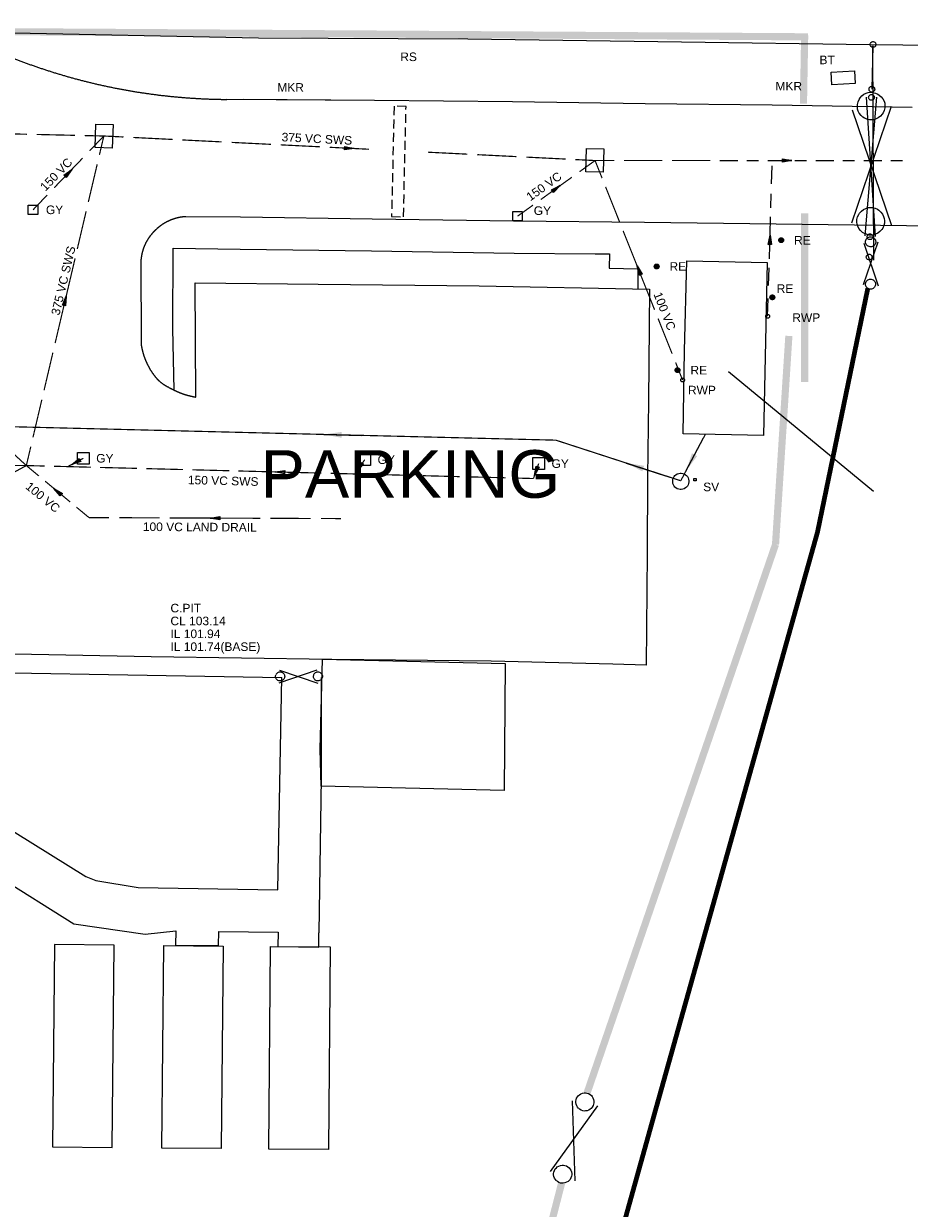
# Model space of a CAD drawing. Extents: x 14683 to 402730, y 286898 to 590920.
# Tile 31 of 39: x 322406 to 359569, y 359547 to 409268. Entities that reach past the tile are written whole.
import ezdxf

# ---------------------------------------------------------------- set-up
doc = ezdxf.new("R2010")
doc.units = 0
doc.header["$LTSCALE"] = 1500
doc.header["$MEASUREMENT"] = 0
for name, pattern in [('01-SITE PLAN$0$ECL-001', [100, 50, 0, 50]), ('01-SITE PLAN$0$HIDDEN', [0.375, 0.25, -0.125]), ('DASHED', [0.75, 0.5, -0.25]), ('ECL-001', [100, 50, 0, 50]), ('PHANTOM', [2.5, 1.25, -0.25, 0.25, -0.25, 0.25, -0.25])]:
    doc.linetypes.add(name, pattern=pattern)
doc.layers.get('0').update_dxf_attribs({"linetype": 'CONTINUOUS'})
for name, color, linetype in [('01-SITE PLAN$0$_NIBSC_A fence 2', 7, 'CONTINUOUS'), ('01-SITE PLAN$0$_NIBSC_A fence 3', 7, 'CONTINUOUS'), ('01-SITE PLAN$0$_NIBSC_A fence elect', 7, 'CONTINUOUS'), ('01-SITE PLAN$0$_NIBSC_A gate', 7, 'CONTINUOUS'), ('01-SITE PLAN$0$_NIBSC_A site plan', 7, 'CONTINUOUS'), ('01-SITE PLAN$0$_NIBSC_S site plan', 7, 'CONTINUOUS'), ('01-SITE PLAN$0$_NIBSC_S text', 7, 'CONTINUOUS'), ('_NIBSC_PH fws', 80, 'PHANTOM'), ('_NIBSC_PH rodding eye', 7, 'CONTINUOUS'), ('_NIBSC_PH rwp svp', 210, 'CONTINUOUS'), ('_NIBSC_PH sv', 80, 'CONTINUOUS'), ('_NIBSC_PH sws', 160, 'DASHED'), ('_NIBSC_PH sws gulley', 210, 'CONTINUOUS'), ('_NIBSC_PH sws manholes', 160, 'CONTINUOUS'), ('_NIBSC_PH sws text', 160, 'CONTINUOUS'), ('_NIBSC_PH text', 7, 'CONTINUOUS'), ('BT', 7, 'CONTINUOUS'), ('GATES', 7, 'CONTINUOUS'), ('Xref', 7, 'CONTINUOUS')]:
    doc.layers.add(name, color=color, linetype=linetype)
doc.styles.add('01-SITE PLAN$0$Standard', font='arial.ttf')
doc.styles.get("Standard").update_dxf_attribs({"font": 'arial.ttf'})
doc.dimstyles.new('NIBSC 1-200', dxfattribs={"dimscale": 300, "dimtxt": 2.5, "dimasz": 2.5, "dimexe": 1.25, "dimexo": 0.625, "dimtad": 1, "dimdec": 0, "dimdsep": 46, "dimtxsty": 'Standard', "dimcen": 2.5, "dimclrd": 256, "dimclre": 256, "dimadec": 0, "dimazin": 0, "dimtfac": 1, "dimtdec": 0, "dimtmove": 0, "dimatfit": 2, "dimfxl": 1, "dimlwd": -1, "dimlwe": -1, "dimarcsym": 0})

# ---------------------------------------------------------------- blocks, each defined once
blk = doc.blocks.new('ECBL2')
at = {"color": 0, "linetype": 'ByBlock'}
blk.add_lwpolyline([(-0.5, -0.03125), (-0.5, 0.03125), (-0.48438, 0.125), (-0.45313, 0.21875), (-0.40625, 0.29688), (-0.35938, 0.35938), (-0.29688, 0.40625), (-0.21875, 0.45313), (-0.125, 0.48438), (-0.03125, 0.5), (0.03125, 0.5), (0.125, 0.48438), (0.21875, 0.45313), (0.29688, 0.40625), (0.35938, 0.35938), (0.40625, 0.29688), (0.45313, 0.21875), (0.48438, 0.125), (0.5, 0.03125), (0.5, -0.03125), (0.48438, -0.125), (0.45313, -0.21875), (0.40625, -0.29688), (0.35938, -0.35938), (0.29688, -0.40625), (0.21875, -0.45313), (0.125, -0.48438), (0.03125, -0.5), (-0.03125, -0.5), (-0.125, -0.48438), (-0.21875, -0.45313), (-0.29688, -0.40625), (-0.35938, -0.35938), (-0.40625, -0.29688), (-0.45313, -0.21875), (-0.48438, -0.125), (-0.5, -0.04688)], dxfattribs=at)
blk = doc.blocks.new('ECBL29')
at = {"color": 0, "linetype": 'ByBlock'}
blk.add_lwpolyline([(-0.5, -0.5), (-0.5, 0.5), (0.5, 0.5), (0.5, -0.5), (-0.5, -0.5)], dxfattribs=at)
blk = doc.blocks.new('ECBL18')
at = {"color": 0, "linetype": 'ByBlock'}
for points in [[(-0.5, -0.03125), (-0.5, 0.03125), (-0.48438, 0.125), (-0.45313, 0.21875), (-0.40625, 0.29688), (-0.35938, 0.35938), (-0.29688, 0.40625), (-0.21875, 0.45313), (-0.125, 0.48438), (-0.03125, 0.5), (0.03125, 0.5), (0.125, 0.48438), (0.21875, 0.45313), (0.29688, 0.40625), (0.35938, 0.35938), (0.40625, 0.29688), (0.45313, 0.21875), (0.48438, 0.125), (0.5, 0.03125), (0.5, -0.03125), (0.48438, -0.125), (0.45313, -0.21875), (0.40625, -0.29688), (0.35938, -0.35938), (0.29688, -0.40625), (0.21875, -0.45313), (0.125, -0.48438), (0.03125, -0.5), (-0.03125, -0.5), (-0.125, -0.48438), (-0.21875, -0.45313), (-0.29688, -0.40625), (-0.35938, -0.35938), (-0.40625, -0.29688), (-0.45313, -0.21875), (-0.48438, -0.125), (-0.5, -0.04688)], [(-0.4375, 0.07813), (0.42188, 0.07813)], [(-0.40625, 0.1875), (0.40625, 0.1875)], [(-0.32813, 0.29688), (0.32813, 0.29688)], [(-0.23438, 0.39063), (0.23438, 0.39063)], [(-0.45313, -0.01563), (0.4375, -0.01563)], [(-0.4375, -0.10938), (0.42188, -0.10938)], [(-0.40625, -0.21875), (0.40625, -0.21875)], [(-0.32813, -0.3125), (0.32813, -0.3125)], [(-0.23438, -0.42188), (0.17188, -0.42188)]]:
    blk.add_lwpolyline(points, dxfattribs=at)
blk = doc.blocks.new('ECBL96')
at = {"color": 0, "linetype": 'ByBlock'}
for points in [[(-0.17188, -0.5), (0, 0.5), (0.17188, -0.5), (-0.17188, -0.5)], [(0, 0.5), (-0.09375, -0.5), (0, -0.5), (0, 0.5), (0.07813, -0.5)]]:
    blk.add_lwpolyline(points, dxfattribs=at)
blk = doc.blocks.new('01-SITE PLAN$0$ECBL2')
at = {"color": 0, "linetype": 'ByBlock'}
blk.add_lwpolyline([(-0.5, -0.03125), (-0.5, 0.03125), (-0.48438, 0.125), (-0.45313, 0.21875), (-0.40625, 0.29688), (-0.35938, 0.35938), (-0.29688, 0.40625), (-0.21875, 0.45313), (-0.125, 0.48438), (-0.03125, 0.5), (0.03125, 0.5), (0.125, 0.48438), (0.21875, 0.45313), (0.29688, 0.40625), (0.35938, 0.35938), (0.40625, 0.29688), (0.45313, 0.21875), (0.48438, 0.125), (0.5, 0.03125), (0.5, -0.03125), (0.48438, -0.125), (0.45313, -0.21875), (0.40625, -0.29688), (0.35938, -0.35938), (0.29688, -0.40625), (0.21875, -0.45313), (0.125, -0.48438), (0.03125, -0.5), (-0.03125, -0.5), (-0.125, -0.48438), (-0.21875, -0.45313), (-0.29688, -0.40625), (-0.35938, -0.35938), (-0.40625, -0.29688), (-0.45313, -0.21875), (-0.48438, -0.125), (-0.5, -0.04688)], dxfattribs=at)
blk = doc.blocks.new('01-SITE PLAN')
at = {"layer": '01-SITE PLAN$0$_NIBSC_A fence 2'}
blk.add_lwpolyline([(867308, 133468), (853753, 133673), (854160, 124709), (855792, 124770), (856113, 116585), (891681, 115965)], dxfattribs=at)
at = {"layer": '01-SITE PLAN$0$_NIBSC_A fence 3', "const_width": 200}
for points in [[(907342, 97721), (914166, 122074), (916276, 132303)], [(845940, 53741), (849182, 54989), (884428, 59800), (895686, 55899), (907342, 97721)]]:
    blk.add_lwpolyline(points, dxfattribs=at)
at = {"layer": '01-SITE PLAN$0$_NIBSC_A fence elect', "const_width": 300}
for points in [[(877111, 143095), (913767, 142861)], [(913627, 142923), (913576, 140058)], [(913625, 135447), (913625, 128373)], [(912404, 121553), (912964, 130307)], [(904494, 98526), (912404, 121553)], [(895370, 63436), (903427, 94743)]]:
    blk.add_lwpolyline(points, dxfattribs=at)
at = {"layer": '01-SITE PLAN$0$_NIBSC_A gate'}
for points in [[(915608, 135059), (917276, 139952)], [(915626, 139797), (917265, 134939)], [(916101, 132459), (916711, 134258)], [(916105, 134200), (916710, 132415)], [(893151, 116275), (891560, 115729)], [(891596, 116273), (893204, 115734)], [(902965, 95236), (904942, 97992)], [(903877, 98209), (903983, 94846)]]:
    blk.add_lwpolyline(points, dxfattribs=at)
at = {"layer": '01-SITE PLAN$0$_NIBSC_A site plan', "linetype": '01-SITE PLAN$0$ECL-001'}
for p, q in [((895580, 140192), (889383, 140235)), ((895580, 140192), (890084, 140230)), ((901372, 140126), (895580, 140192)), ((901372, 140126), (895580, 140192)), ((906930, 140042), (901372, 140126)), ((912270, 139994), (906930, 140042)), ((918140, 139890), (912270, 139994)), ((889948, 135286), (887658, 135312)), ((895476, 135202), (889948, 135286)), ((901402, 135122), (895476, 135202)), ((906906, 135064), (901402, 135122)), ((912428, 135004), (906906, 135064)), ((917904, 134924), (912428, 135004)), ((923430, 134844), (917904, 134924)), ((885772, 133470), (885778, 129992)), ((888078, 127740), (888052, 132542)), ((888052, 132542), (893210, 132482)), ((893210, 132482), (899972, 132410)), ((899972, 132410), (907116, 132268)), ((907116, 132268), (907070, 127588)), ((907070, 127588), (907030, 124390)), ((907030, 124390), (907018, 121190)), ((907018, 121190), (906982, 116482)), ((886202, 116840), (879408, 116964)), ((893786, 116732), (886202, 116840)), ((900466, 116650), (893786, 116732)), ((905574, 116532), (900466, 116650)), ((906982, 116482), (905574, 116532)), ((879198, 110276), (883456, 107616)), ((878450, 108456), (882964, 105634)), ((883456, 107616), (883882, 107456)), ((883882, 107456), (885662, 107154)), ((885662, 107154), (891526, 107057)), ((882964, 105634), (885946, 105200)), ((885946, 105200), (887237, 105340)), ((887237, 105340), (887231, 104740)), ((887237, 105340), (887237, 105340)), ((889029, 104716), (889037, 105316)), ((889037, 105316), (891533, 105278)), ((891533, 105278), (891523, 104678)), ((893233, 104652), (893243, 105252)), ((887231, 104740), (889029, 104716)), ((891523, 104678), (893233, 104652))]:
    blk.add_line(p, q, dxfattribs=at)
at = {"layer": '01-SITE PLAN$0$_NIBSC_A site plan'}
for p, q in [((891526, 107057), (891681, 115965)), ((893342, 115965), (893342, 111755)), ((893342, 111755), (893243, 105252))]:
    blk.add_line(p, q, dxfattribs=at)
at = {"layer": '01-SITE PLAN$0$_NIBSC_A site plan', "linetype": '01-SITE PLAN$0$ECL-001'}
for points in [[(872878, 216044), (873738, 205614), (874512, 196750), (875554, 185394), (876332, 176540), (877428, 164556), (878014, 158588), (878716, 150382), (879420, 143052), (890702, 142816), (899490, 142770), (908460, 142644), (916358, 142544), (926216, 142434), (935142, 142296), (944002, 142174), (955862, 141972)], [(887174, 128048), (887120, 130606), (887134, 133990), (889944, 133942), (895448, 133878), (901436, 133786), (904834, 133748), (905438, 133754), (905420, 133154), (906632, 133126), (906622, 132294)], [(908528, 126204), (908582, 129682), (908680, 133458), (912050, 133384), (911898, 126134), (908528, 126204)], [(893341, 111404), (893293, 112962), (893391, 116738), (901062, 116560), (901012, 111231), (893341, 111404)], [(882062, 96265), (884572, 96241), (884654, 104741), (882144, 104765), (882062, 96265)], [(886650, 96219), (886732, 104719), (889222, 104695), (889140, 96195), (886650, 96219)], [(891144, 96179), (891210, 104681), (893710, 104661), (893646, 96161), (891144, 96179)]]:
    blk.add_lwpolyline(points, dxfattribs=at)
at = {"layer": '01-SITE PLAN$0$_NIBSC_A site plan'}
blk.add_lwpolyline([(916488, 142485), (916450, 140659)], dxfattribs=at)
at = {"layer": '01-SITE PLAN$0$_NIBSC_A site plan', "linetype": '01-SITE PLAN$0$ECL-001'}
for centre, radius, start, end in [((889556, 165234), 25000, 246.5428, 269.6039), ((887790, 133221), 2096, 93.6119, 105.697), ((887885, 133188), 2167, 126.8391, 134.697), ((887758, 133360), 1953, 116.3585, 126.9004), ((887741, 133396), 1913, 105.6912, 116.3794), ((887641, 133363), 1867, 146.4104, 157.0941), ((887792, 133263), 2048, 134.3523, 146.4145), ((887876, 133302), 2110, 167.5641, 175.438), ((887674, 133349), 1903, 157.0705, 167.6238), ((888636, 130374), 2883, 187.6152, 198.6875), ((888490, 130323), 2728, 198.6575, 210.1642), ((888626, 130400), 2885, 210.1233, 219.629), ((887415, 129396), 1312, 219.6152, 229.9169), ((887814, 129890), 1947, 230.2804, 241.1973), ((889678, 133236), 5777, 240.9895, 244.2299), ((888606, 130945), 3248, 243.681, 253.8546), ((888622, 130995), 3300, 253.8302, 260.5136)]:
    blk.add_arc(centre, radius, start, end, dxfattribs=at)
at = {"layer": '01-SITE PLAN$0$_NIBSC_S site plan', "linetype": '01-SITE PLAN$0$HIDDEN'}
blk.add_lwpolyline([(896400, 139950), (896292, 135320), (896792, 135308), (896900, 139938), (896400, 139950)], dxfattribs=at)
at = {"layer": '01-SITE PLAN$0$_NIBSC_S text'}
blk.add_line((910435, 128814), (916513, 123786), dxfattribs=at)
at = {"layer": '01-SITE PLAN$0$_NIBSC_A gate'}
for p, xscale, yscale, zscale, rotation in [((916416, 139954), 1152, 1152, 1152, 57.09413749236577), ((916397, 135118), 1152, 1152, 1152, 57.09413749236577), ((916395, 134258), 423.36, 423.36, 423.36, 57.18940270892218), ((916391, 132481), 423.36, 423.36, 423.36, 57.18940270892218), ((891617, 116014), 377.9999999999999, 377.9999999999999, 377.9999999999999, 327.4060192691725), ((893204, 116016), 377.9999999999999, 377.9999999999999, 377.9999999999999, 327.4060192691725), ((904402, 98157), 755.9999999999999, 755.9999999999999, 755.9999999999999, 40.26784789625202), ((903472, 95123), 755.9999999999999, 755.9999999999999, 755.9999999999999, 40.26784789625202)]:
    blk.add_blockref('01-SITE PLAN$0$ECBL2', p, dxfattribs=dict(at, xscale=xscale, yscale=yscale, zscale=zscale, rotation=rotation))
at = {"layer": '01-SITE PLAN$0$_NIBSC_A site plan', "xscale": 240, "yscale": 240, "zscale": 240}
for p in [(916496, 142540), (916448, 140661)]:
    blk.add_blockref('01-SITE PLAN$0$ECBL2', p, dxfattribs=at)
at = {"layer": '01-SITE PLAN$0$_NIBSC_A site plan', "style": '01-SITE PLAN$0$Standard', "flags": 3}
blk.add_attdef('ISI_MICROGDS_OBJECT_NAME', (687240, 149030), '', height=0.05, rotation=4.169, dxfattribs=at)
at = {"layer": '01-SITE PLAN$0$_NIBSC_S text', "insert": (890792, 125512), "char_height": 2000, "width": 20217.21, "attachment_point": 1, "style": '01-SITE PLAN$0$Standard'}
blk.add_mtext('{\\Fhelv|c0;PARKING}', dxfattribs=at)

msp = doc.modelspace()

# ---------------------------------------------------------------- linework, layer by layer
at = {"color": 1}
msp.add_line((358081, 399338), (358039, 408341), dxfattribs=at)
at = {"layer": '_NIBSC_PH fws', "const_width": 50}
for points in [[(255547, 393992), (344737, 391788)], [(335967, 392005), (335670, 392012)], [(344737, 391788), (349979, 390084)], [(349979, 390084), (351015, 392041)]]:
    msp.add_lwpolyline(points, dxfattribs=at)
at = {"layer": '_NIBSC_PH sws'}
for p, q in [((351622, 403526), (353234, 403527)), ((353637, 403527), (355249, 403527)), ((353788, 402549), (353813, 403404)), ((355652, 403527), (357264, 403528)), ((357667, 403528), (359279, 403529)), ((353726, 400411), (353776, 402121)), ((353663, 398273), (353713, 399983)), ((353625, 396990), (353651, 397845))]:
    msp.add_line(p, q, dxfattribs=at)
at = {"layer": '_NIBSC_PH sws', "const_width": 50}
for points in [[(320928, 404665), (322542, 404628)], [(322946, 404619), (324559, 404582)], [(324963, 404573), (325769, 404554)], [(325175, 403935), (325769, 404554)], [(325175, 403935), (325769, 404554)], [(325584, 403764), (325769, 404554)], [(325769, 404554), (326594, 404513)], [(327006, 404492), (328655, 404410)], [(329068, 404389), (330717, 404307)], [(331129, 404286), (332778, 404204)], [(333191, 404183), (334840, 404101)], [(335252, 404080), (336901, 403998)], [(339375, 403874), (341024, 403792)], [(341436, 403771), (343085, 403689)], [(323690, 402386), (324878, 403625)], [(323690, 402386), (324878, 403625)], [(325119, 401788), (325491, 403369)], [(343498, 403668), (345147, 403586)], [(345559, 403565), (346383, 403524)], [(345733, 403057), (346383, 403524)], [(346383, 403524), (347189, 403525)], [(346677, 402787), (346383, 403524)], [(347592, 403525), (349204, 403525)], [(349607, 403525), (351219, 403526)], [(344106, 401889), (345407, 402823)], [(347412, 400945), (346824, 402419)], [(322799, 401456), (323393, 402076)], [(322799, 401456), (323393, 402076)], [(324655, 399812), (325026, 401393)], [(343129, 401188), (343780, 401655)], [(348146, 399103), (347559, 400576)], [(324190, 397836), (324562, 399417)], [(348880, 397260), (348293, 398734)], [(323725, 395860), (324097, 397441)], [(349615, 395418), (349027, 396892)], [(323261, 393884), (323632, 395465)], [(350055, 394312), (349762, 395049)], [(322796, 391908), (323168, 393489)], [(322517, 390722), (322703, 391513)], [(321994, 391205), (322517, 390722)], [(324909, 391028), (324283, 390696)], [(336715, 390968), (336293, 390334)], [(344015, 390804), (343797, 390178)], [(287367, 371564), (322517, 390722)], [(321715, 390725), (322517, 390722)], [(323043, 390285), (322517, 390722)], [(323291, 390702), (322517, 390722)], [(325226, 390653), (323678, 390693)], [(327160, 390604), (325613, 390643)], [(329095, 390554), (327547, 390594)], [(331029, 390505), (329482, 390544)], [(332964, 390455), (331416, 390495)], [(334899, 390406), (333351, 390445)], [(336833, 390356), (335285, 390396)], [(338768, 390307), (337220, 390346)], [(340702, 390257), (339155, 390297)], [(324357, 389193), (323306, 390067)], [(342637, 390208), (341089, 390248)], [(343797, 390178), (343024, 390198)], [(325145, 388538), (324620, 388975)], [(325992, 388535), (325145, 388538)], [(328107, 388527), (326415, 388533)], [(330223, 388518), (328530, 388525)], [(332339, 388510), (330646, 388516)], [(334454, 388501), (332762, 388508)], [(335723, 388496), (334877, 388500)]]:
    msp.add_lwpolyline(points, dxfattribs=at)
at = {"layer": '_NIBSC_PH sws manholes'}
for points in [[(325403, 404066), (325435, 405058), (326155, 405034), (326121, 404042), (325403, 404066)], [(346747, 404014), (346719, 403036), (345999, 403054), (346027, 404034), (346747, 404014)]]:
    msp.add_lwpolyline(points, dxfattribs=at)
at = {"layer": 'BT', "color": 2, "linetype": 'ECL-001'}
msp.add_lwpolyline([(357303, 406752), (356323, 406700), (356295, 407240), (357273, 407290), (357303, 406752)], dxfattribs=at)
at = {"layer": 'GATES'}
for points in [[(357718, 400366), (358200, 406185)], [(357758, 406185), (358133, 400341)]]:
    msp.add_lwpolyline(points, dxfattribs=at)

# ---------------------------------------------------------------- block references
at = {"layer": '_NIBSC_PH rodding eye', "xscale": 200, "yscale": 200, "zscale": 200}
for p in [(354193, 400180), (348967, 399080), (353821, 397784), (349845, 394726)]:
    msp.add_blockref('ECBL18', p, dxfattribs=at)
at = {"layer": '_NIBSC_PH rwp svp', "xscale": 160, "yscale": 160, "zscale": 160}
for p in [(353625, 396988), (353625, 396988), (350055, 394310)]:
    msp.add_blockref('ECBL2', p, dxfattribs=at)
at = {"layer": '_NIBSC_PH sv'}
for name, p, xscale, yscale, zscale in [('ECBL2', (349979, 390060), 680, 680, 680), ('ECBL29', (350573, 390134), 100, 100, 100)]:
    msp.add_blockref(name, p, dxfattribs=dict(at, xscale=xscale, yscale=yscale, zscale=zscale))
at = {"layer": '_NIBSC_PH sws'}
for p, xscale, yscale, zscale, rotation in [((336076, 404039), 400.0000000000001, 400.0000000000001, 400.0000000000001, 267.13954), ((354443, 403527), 400.0000000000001, 400.0000000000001, 400.0000000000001, 270.01896), ((324284, 403005), 400.0000000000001, 400.0000000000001, 400.0000000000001, 316.20843), ((324284, 403005), 400.0000000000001, 400.0000000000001, 400.0000000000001, 316.20843), ((344756, 402356), 400.0000000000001, 400.0000000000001, 400.0000000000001, 305.67402), ((353719, 400197), 400.0000000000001, 400.0000000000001, 400.0000000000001, 358.32109), ((348219, 398918), 400.0000000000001, 400.0000000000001, 400.0000000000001, 21.73275), ((324143, 397638), 400.0000000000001, 400.0000000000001, 400.0000000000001, 346.76964), ((324596, 390862), 400.0000000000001, 400.0000000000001, 400.0000000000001, 117.93931), ((324596, 390862), 10, 10, 10, 117.93931), ((336504, 390651), 400.0000000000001, 400.0000000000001, 400.0000000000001, 146.35166), ((333157, 390450), 400.0000000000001, 400.0000000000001, 400.0000000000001, 88.53561), ((336504, 390651), 10, 10, 10, 146.35166), ((343906, 390491), 400.0000000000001, 400.0000000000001, 400.0000000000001, 160.7997), ((343906, 390491), 10, 10, 10, 160.7997), ((323831, 389630), 400.0000000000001, 400.0000000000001, 400.0000000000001, 50.27171999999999), ((330434, 388517), 399.9999999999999, 399.9999999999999, 399.9999999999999, 89.77251000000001)]:
    msp.add_blockref('ECBL96', p, dxfattribs=dict(at, xscale=xscale, yscale=yscale, zscale=zscale, rotation=rotation))
at = {"layer": '_NIBSC_PH sws gulley'}
for p, xscale, yscale, zscale in [((322799, 401456), 400, 400, 400), ((343129, 401188), 400, 400, 400), ((324909, 391026), 500, 500, 500), ((336715, 390968), 500, 500, 500), ((344015, 390804), 500, 500, 500)]:
    msp.add_blockref('ECBL29', p, dxfattribs=dict(at, xscale=xscale, yscale=yscale, zscale=zscale))
at = {"layer": 'GATES', "color": 7, "xscale": 240, "yscale": 240, "zscale": 240}
for p in [(358047, 408396), (357983, 406174), (357917, 400326), (357883, 399474)]:
    msp.add_blockref('ECBL2', p, dxfattribs=at)
at = {"layer": 'Xref'}
msp.add_blockref('01-SITE PLAN', (-558449, 265856), dxfattribs=at)

# ---------------------------------------------------------------- texts
at = {"layer": '_NIBSC_PH rodding eye'}
for p in [(354733, 400000), (349507, 398898), (354002, 397971), (350385, 394546)]:
    msp.add_text('RE', height=360, dxfattribs=at).set_placement(p)
at = {"layer": '_NIBSC_PH rwp svp'}
for p in [(354659, 396752), (350281, 393710)]:
    msp.add_text('RWP', height=360, dxfattribs=at).set_placement(p)
at = {"layer": '_NIBSC_PH sv'}
msp.add_text('SV', height=360, dxfattribs=at).set_placement((350919, 389646))
at = {"layer": '_NIBSC_PH sws gulley'}
for p in [(323339, 401276), (343810, 401241), (325449, 390848), (337255, 390788), (344555, 390624)]:
    msp.add_text('GY', height=360, dxfattribs=at).set_placement(p)
at = {"layer": '_NIBSC_PH sws text'}
for s, p in [('RS', (338208, 407699)), ('BT', (355799, 407568)), ('MKR', (333046, 406414)), ('MKR', (353953, 406465)), ('C.PIT', (328564, 384560)), ('CL 103.14', (328564, 384020)), ('IL 101.94', (328564, 383480)), ('IL 101.74(BASE)', (328564, 382940))]:
    msp.add_text(s, height=360, dxfattribs=at).set_placement(p)
for s, rotation, p in [('375 VC SWS', 357.12, (333223, 404334)), ('150 VC', 46.08, (323318, 402214)), ('150 VC', 35.64, (343662, 401805)), ('375 VC SWS', 76.68, (323903, 397004)), ('100 VC', 291.6, (348828, 397916)), ('100 VC', 320.4, (322450, 389788)), ('150 VC SWS', 358.56, (329293, 389943)), ('100 VC LAND DRAIL', 359.64, (327406, 387977))]:
    msp.add_text(s, height=360, rotation=rotation, dxfattribs=at).set_placement(p)
at = {"layer": '_NIBSC_PH text'}
for s, p in [('RS', (338208, 407699)), ('BT', (355799, 407568)), ('MKR', (333046, 406414)), ('MKR', (353953, 406465))]:
    msp.add_text(s, height=360, dxfattribs=at).set_placement(p)

# ---------------------------------------------------------------- leaders
at = {"layer": '_NIBSC_PH fws'}
for points in [[(334998, 392029), (336564, 391990)], [(350207, 390514), (350931, 391883)], [(347694, 390827), (349333, 390294)]]:
    msp.add_leader(points, dimstyle='NIBSC 1-200', override={"dimgap": 0.625, "dimtad": 0}, dxfattribs=at)

doc.saveas('drawing.dxf')
